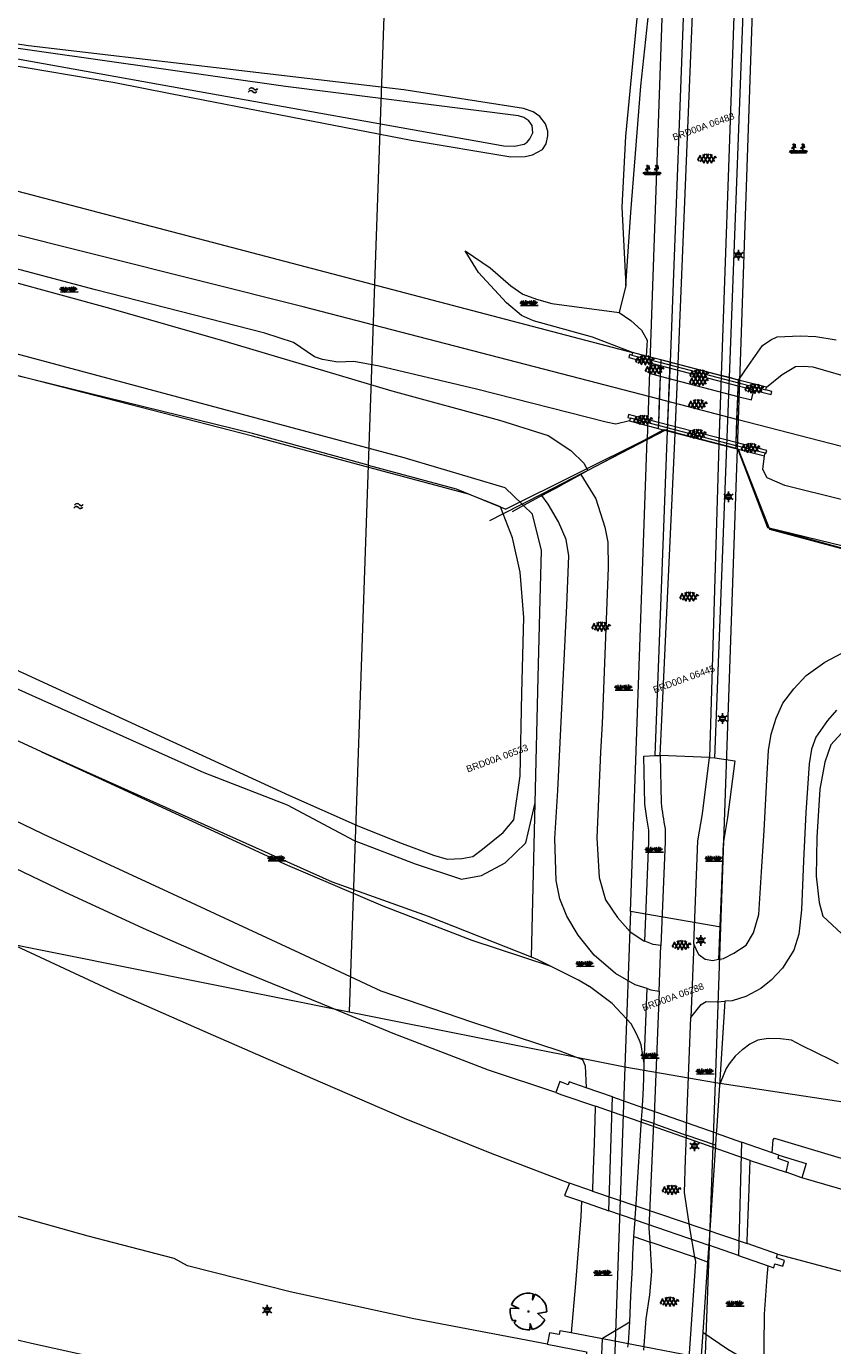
# Model space of a CAD drawing. Header units: metres. Extents: x 95652 to 96661, y 430734 to 431486.
# Tile 12 of 62: x 95821 to 95908, y 430986 to 431128. Entities that reach past the tile are written whole.
import ezdxf

# ---------------------------------------------------------------- set-up
doc = ezdxf.new("R2010")
doc.units = ezdxf.units.M
doc.layers.get('0').update_dxf_attribs({"linetype": 'CONTINUOUS'})
doc.layers.add('BAR_PUNTSYMBOLEN', color=7, linetype='CONTINUOUS', true_color=0x707070)
doc.layers.add('BAR_SYMBOLEN', color=7, linetype='CONTINUOUS', true_color=0x707070)
for name, color, linetype in [('BAR_TOPO', 7, 'CONTINUOUS'), ('BAR_WATER', 7, 'CONTINUOUS'), ('BAR_WEGEN', 7, 'CONTINUOUS'), ('BRK_Kadastrale percelen en nummers', 7, 'CONTINUOUS'), ('BRK_Kadatrale percelen', 7, 'CONTINUOUS')]:
    doc.layers.add(name, color=color, linetype=linetype)
doc.styles.add('NLCS-ISO', font='NLCS-ISO.ttf')

# ---------------------------------------------------------------- blocks, each defined once
blk = doc.blocks.new('asfalt_templ_1')
at = {"color": 8, "ltscale": 0.1, "true_color": 0x707070}
for p, q in [((-5.73, -0.58), (-4.19, 2.08)), ((-2, -2.83), (-4.67, 1.79)), ((-4.27, -2.06), (-1.41, 2.89)), ((0.39, -2.97), (-2.83, 2.61)), ((-2.36, -2.75), (0.91, 2.91)), ((2.51, -2.63), (-0.71, 2.95)), ((-0.19, -2.99), (2.96, 2.46)), ((4.34, -1.81), (1.68, 2.8)), ((2.29, -2.69), (4.71, 1.49)), ((5.47, 0.24), (4.78, 1.42)), ((-5.08, -1.49), (-5.82, -0.22))]:
    blk.add_line(p, q, dxfattribs=at)
blk = doc.blocks.new('lichtmast_templ_2')
at = {"color": 8, "ltscale": 0.1, "true_color": 0x707070}
for p, q in [((-1.1, 0.63), (-2.19, 1.27)), ((0, 1.27), (0, 2.53)), ((1.1, 0.63), (2.19, 1.27)), ((-1.1, -0.63), (-2.19, -1.27)), ((0, -1.27), (0, -2.53)), ((1.1, -0.63), (2.19, -1.27))]:
    blk.add_line(p, q, dxfattribs=at)
at = {"color": 8, "true_color": 0x707070, "flags": 128}
for points in [[(-1.16, 0.5), (1.16, 0.5)], [(-1.16, -0.5), (1.16, -0.5)]]:
    blk.add_lwpolyline(points, dxfattribs=at)
at = {"color": 8, "ltscale": 0.1, "true_color": 0x707070}
blk.add_circle((0, 0), 1.27, dxfattribs=at)
blk = doc.blocks.new('beplanting_templ_1')
at = {"color": 8, "true_color": 0x707070, "flags": 128}
for points in [[(-0.51, 0.16), (-0.64, 0.14)], [(-0.43, -0.28), (-0.43, 0.04), (-0.59, 0.27)], [(-0.54, 0.19), (-0.5, 0.3)], [(-0.43, 0.41), (-0.52, 0.54)], [(-0.45, 0.44), (-0.52, 0.44)], [(-0.48, 0.49), (-0.48, 0.52)], [(-0.43, 0.04), (-0.43, 0.58)], [(-0.43, 0.36), (-0.28, 0.51)], [(-0.43, 0.21), (-0.25, 0.32)], [(-0.36, 0.44), (-0.37, 0.49)], [(-0.34, 0.26), (-0.22, 0.21)], [(-0.33, 0.46), (-0.27, 0.46)], [(-0.31, 0.28), (-0.31, 0.39)], [(0.29, 0.16), (0.16, 0.15)], [(0.37, -0.27), (0.37, 0.05), (0.21, 0.28)], [(0.27, 0.2), (0.3, 0.3)], [(0.37, 0.42), (0.28, 0.55)], [(0.35, 0.45), (0.28, 0.45)], [(0.32, 0.5), (0.32, 0.53)], [(0.38, 0.05), (0.37, 0.58)], [(0.37, 0.37), (0.52, 0.52)], [(0.37, 0.21), (0.55, 0.32)], [(0.45, 0.44), (0.43, 0.5)], [(0.46, 0.27), (0.58, 0.22)], [(0.47, 0.47), (0.53, 0.46)], [(0.5, 0.29), (0.5, 0.4)], [(-0.63, -0.28), (-0.86, -0.13)], [(-0.63, -0.28), (-0.8, -0.05)], [(-0.63, -0.28), (-0.7, -0.03)], [(-0.69, -0.28), (0.69, -0.27)], [(-0.63, -0.28), (-0.58, -0.03)], [(-0.63, -0.28), (-0.49, -0.06)], [(-0.63, -0.28), (-0.41, -0.11)], [(-0.23, -0.28), (-0.45, -0.12)], [(-0.23, -0.28), (-0.4, -0.05)], [(-0.23, -0.28), (-0.29, -0.03)], [(-0.23, -0.28), (-0.18, -0.02)], [(-0.23, -0.28), (-0.08, -0.06)], [(-0.23, -0.28), (0, -0.11)], [(0.15, -0.27), (-0.08, -0.12)], [(0.15, -0.27), (-0.02, -0.05)], [(0.15, -0.27), (0.08, -0.03)], [(0.15, -0.27), (0.2, -0.02)], [(0.15, -0.27), (0.3, -0.05)], [(0.15, -0.27), (0.37, -0.11)], [(0.57, -0.27), (0.34, -0.12)], [(0.57, -0.27), (0.4, -0.05)], [(0.57, -0.27), (0.5, -0.02)], [(0.57, -0.27), (0.62, -0.02)], [(0.57, -0.27), (0.72, -0.05)], [(0.57, -0.27), (0.79, -0.11)]]:
    blk.add_lwpolyline(points, dxfattribs=at)
blk = doc.blocks.new('gras_templ_1')
at = {"color": 8, "true_color": 0x707070, "flags": 128}
for points in [[(-0.38, -0.17), (-0.75, 0.08)], [(-0.38, -0.17), (-0.66, 0.2)], [(-0.38, -0.17), (-0.49, 0.24)], [(-0.38, -0.17), (-0.29, 0.25)], [(-0.38, -0.17), (-0.13, 0.19)], [(-0.38, -0.17), (-0.01, 0.1)], [(0.25, -0.16), (-0.13, 0.09)], [(0.25, -0.16), (-0.03, 0.21)], [(0.25, -0.16), (0.14, 0.24)], [(0.25, -0.16), (0.33, 0.26)], [(0.25, -0.16), (0.49, 0.2)], [(0.25, -0.16), (0.62, 0.11)], [(-0.69, -0.17), (0.69, -0.16)]]:
    blk.add_lwpolyline(points, dxfattribs=at)
blk = doc.blocks.new('water_templ_1')
at = {"color": 8, "true_color": 0x707070, "flags": 128}
for points in [[(-1.85, 0.38), (-1.77, 0.52, -0.538831), (0.24, 0.55, 0.605168), (1.92, 0.75, -4.035705)], [(-1.85, 0.38), (-1.77, 0.52, -0.538831), (0.24, 0.55, 0.605168), (1.92, 0.75, -4.035705)], [(-2.22, -0.89), (-2.13, -0.75, -0.538831), (-0.13, -0.72, 0.605168), (1.55, -0.52, -4.035705)]]:
    blk.add_lwpolyline(points, format="xyb", dxfattribs=at)
blk = doc.blocks.new('boom_templ_2')
at = {"color": 8, "ltscale": 20, "true_color": 0x707070, "flags": 128}
for points in [[(0.63, 2.39), (0.56, 1.58), (0.85, 2.33)], [(-2.44, 0.44), (-1.29, 0.39), (-2.3, 0.92)], [(-1.92, -1.57), (-1.72, -1.19), (-2.16, -1.22)], [(0.49, -2.43), (0.21, -1.64), (0.18, -2.47)], [(2.48, -0.06), (1.26, -0.27), (2.21, -1.12)]]:
    blk.add_lwpolyline(points, dxfattribs=at)
blk.add_lwpolyline([(2.48, -0.06, 0.321944), (0.85, 2.33, 0.321944)], format="xyb", dxfattribs=at)
at = {"color": 8, "true_color": 0x707070}
blk.add_circle((0, 0), 0.0738, dxfattribs=at)
at = {"color": 8, "ltscale": 20, "true_color": 0x707070}
for start, end in [(75.1844, 158.299), (169.749, 209.4302), (219.2667, 274.1068), (281.3601, 333.2046)]:
    blk.add_arc((0, 0), 2.48, start, end, dxfattribs=at)
blk = doc.blocks.new('lichtmast_templ_3')
at = {"color": 8, "ltscale": 0.1, "true_color": 0x707070}
for p, q in [((-1.1, 0.63), (-2.19, 1.27)), ((0, 1.27), (0, 2.53)), ((1.1, 0.63), (2.19, 1.27)), ((-1.1, -0.63), (-2.19, -1.27)), ((0, -1.27), (0, -2.53)), ((1.1, -0.63), (2.19, -1.27))]:
    blk.add_line(p, q, dxfattribs=at)
at = {"color": 8, "true_color": 0x707070, "flags": 128}
for points in [[(-1.16, 0.5), (1.16, 0.5)], [(-1.16, -0.5), (1.16, -0.5)]]:
    blk.add_lwpolyline(points, dxfattribs=at)
at = {"color": 8, "ltscale": 0.1, "true_color": 0x707070}
blk.add_circle((0, 0), 1.27, dxfattribs=at)

msp = doc.modelspace()

# ---------------------------------------------------------------- linework, layer by layer
at = {"layer": 'BAR_TOPO', "color": 8, "linetype": 'Continuous', "lineweight": 0, "ltscale": 0.01, "true_color": 0x707070, "flags": 128}
for points in [[(95897.67, 431137.53), (95897.59, 431135.76), (95896.01, 431090.66)], [(95896.9, 431090.43), (95898.69, 431137.62)], [(95888.22, 431137.03), (95888.22, 431136.73), (95887.48, 431136.2), (95883.47, 431135.91), (95858.01, 431134.78), (95846.37, 431134.7), (95828.88, 431134.74), (95817.65, 431135.13), (95809.66, 431135.3), (95810.27, 431134.44), (95811.21, 431134.13), (95820.04, 431134.03), (95831.48, 431133.5), (95841.51, 431133.39), (95852.61, 431133.39), (95862.51, 431133.68), (95870.56, 431134), (95887.43, 431134.99), (95885.66, 431116.59), (95885.25, 431108.88), (95885.68, 431100.41)], [(95885.68, 431100.41), (95886.21, 431108.33), (95887.31, 431122.01), (95888.3, 431131.08), (95888.64, 431133.39), (95889.32, 431136.82)], [(95892.18, 431137.06), (95890.47, 431092.1)], [(95891.34, 431091.87), (95893.16, 431135.93), (95893.2, 431137.15)], [(95874.45, 431076.72), (95872.63, 431078.48), (95861.68, 431081.74), (95817.59, 431093.53), (95781.8, 431102.26), (95747.81, 431110.58), (95721.76, 431117), (95718.82, 431116.52), (95717.35, 431115.97)], [(95886.41, 431093.15), (95882.09, 431094.82), (95875.69, 431096.59), (95874.37, 431097.16), (95872.77, 431098.53), (95869.74, 431101.83), (95868.28, 431104.16), (95871.01, 431102.32), (95873.23, 431100.38), (95874.53, 431099.48), (95876.01, 431098.94), (95877.66, 431098.46), (95884.97, 431097.49)], [(95813.24, 431102.45), (95829.9, 431097.91), (95842.26, 431094.38), (95860.34, 431088.99), (95871.99, 431085.83), (95877.28, 431084.16), (95879.74, 431082.54), (95881.14, 431081.15), (95881.56, 431080.38)], [(95885.68, 431100.41), (95884.97, 431097.49)], [(95884.97, 431097.49), (95886.21, 431096.61), (95887.38, 431095.57), (95887.99, 431094.47), (95887.9, 431092.77)], [(95897.89, 431090.17), (95898.97, 431091.73), (95900.47, 431093.89), (95901.38, 431094.52), (95902.07, 431094.86), (95904.57, 431094.97), (95906.27, 431094.89), (95908.46, 431094.53)], [(95886.41, 431093.15), (95886.33, 431092.86)], [(95887.9, 431092.77), (95886.41, 431093.15)], [(95886.33, 431092.86), (95889.46, 431092.05)], [(95889.48, 431092.36), (95887.9, 431092.77)], [(95889.45, 431091.71), (95888.48, 431091.97)], [(95889.45, 431091.71), (95889.41, 431090.59)], [(95889.46, 431092.05), (95889.45, 431091.71)], [(95897.86, 431089.52), (95889.45, 431091.71)], [(95889.48, 431092.36), (95889.46, 431092.05)], [(95889.46, 431092.05), (95897.88, 431089.86)], [(95897.89, 431090.17), (95889.48, 431092.36)], [(95890.47, 431092.1), (95889.48, 431092.36)], [(95890.47, 431092.1), (95890.18, 431084.67)], [(95890.47, 431092.1), (95891.34, 431091.87)], [(95891.04, 431084.45), (95891.34, 431091.87)], [(95888.2, 431090.9), (95889.41, 431090.59)], [(95889.41, 431090.59), (95889.25, 431086.45)], [(95889.41, 431090.59), (95889.31, 431088.09)], [(95889.41, 431090.59), (95897.82, 431088.4)], [(95896.01, 431090.66), (95895.75, 431083.22)], [(95896.01, 431090.66), (95896.9, 431090.43)], [(95896.61, 431082.99), (95896.9, 431090.43)], [(95897.89, 431090.17), (95896.9, 431090.43)], [(95897.66, 431084.34), (95897.89, 431090.17)], [(95897.88, 431089.86), (95897.89, 431090.17)], [(95900.93, 431089.38), (95897.89, 431090.17)], [(95897.82, 431088.4), (95897.86, 431089.52)], [(95897.86, 431089.52), (95897.88, 431089.86)], [(95899.56, 431089.08), (95897.86, 431089.52)], [(95897.88, 431089.86), (95900.86, 431089.09)], [(95900.86, 431089.09), (95900.93, 431089.38)], [(95889.31, 431088.09), (95889.22, 431085.58)], [(95897.72, 431085.91), (95897.82, 431088.4)], [(95897.82, 431088.4), (95899.28, 431088.02)], [(95886.18, 431086.03), (95886.1, 431085.74)], [(95889.2, 431085.24), (95886.18, 431086.03)], [(95889.25, 431086.45), (95889.22, 431085.58)], [(95897.63, 431083.39), (95897.72, 431085.91)], [(95889.76, 431084.78), (95883.22, 431081.24)], [(95889.99, 431084.72), (95883.22, 431081.24)], [(95886.1, 431085.74), (95889.19, 431084.93)], [(95890.18, 431084.67), (95888.84, 431049.48)], [(95889.2, 431085.24), (95889.19, 431084.93)], [(95889.19, 431084.93), (95897.6, 431082.74)], [(95889.19, 431084.93), (95889.76, 431084.78)], [(95889.22, 431085.58), (95889.2, 431085.24)], [(95889.22, 431085.58), (95889.21, 431085.28)], [(95889.21, 431085.28), (95889.2, 431085.24)], [(95897.62, 431083.05), (95889.2, 431085.24)], [(95889.41, 431049.48), (95891, 431083.53), (95891.04, 431084.45)], [(95889.76, 431084.78), (95897.6, 431082.74)], [(95889.76, 431084.78), (95889.99, 431084.72)], [(95890.09, 431084.78), (95889.99, 431084.72)], [(95889.99, 431084.72), (95890.18, 431084.67)], [(95891.04, 431084.45), (95890.18, 431084.67)], [(95897.63, 431083.39), (95897.66, 431084.34)], [(95895.75, 431083.22), (95894.76, 431049.27)], [(95895.33, 431049.25), (95896.61, 431082.99)], [(95896.61, 431082.99), (95895.75, 431083.22)], [(95896.61, 431082.99), (95897.6, 431082.74)], [(95897.6, 431082.74), (95897.62, 431083.05)], [(95897.62, 431083.05), (95897.63, 431083.39)], [(95900.76, 431082.23), (95897.62, 431083.05)], [(95897.6, 431082.74), (95897.85, 431082.67)], [(95897.85, 431082.67), (95901.23, 431074.02), (95910.4, 431071.55), (95920.07, 431068.97), (95937.13, 431064.26), (95951.7, 431060.28), (95980.88, 431052.3), (96012.65, 431043.53), (96024.74, 431040.26), (96046.71, 431034.17), (96058.85, 431031.06), (96068.63, 431028.71), (96085.88, 431024.6), (96095.76, 431022.14), (96111.58, 431018.45), (96146.8, 431007.36)], [(95897.85, 431082.67), (95900.69, 431081.94)], [(95900.69, 431081.94), (95900.76, 431082.23)], [(95881.56, 431080.38), (95880.92, 431080.05), (95876.72, 431077.89), (95874.45, 431076.72)], [(95881.58, 431080.35), (95880.82, 431079.93)], [(95883.22, 431081.24), (95881.56, 431080.38)], [(95881.56, 431080.38), (95881.58, 431080.35)], [(95883.22, 431081.24), (95881.58, 431080.35)], [(95878.57, 431078.72), (95876.33, 431077.51)], [(95880.82, 431079.93), (95878.57, 431078.72)], [(95876.33, 431077.51), (95874.61, 431076.57)], [(95876.59, 431077.65), (95876.33, 431077.51)], [(95874.45, 431076.72), (95872.41, 431075.67)], [(95874.61, 431076.57), (95873.36, 431075.89)], [(95874.61, 431076.57), (95874.45, 431076.72)], [(95872.41, 431075.67), (95870.94, 431074.91)], [(95822.41, 431049.9), (95819.97, 431051), (95818.09, 431051.88)], [(95822.41, 431049.9), (95828.54, 431047.09), (95838.73, 431042.4), (95848.79, 431037.74), (95859.38, 431033.21), (95869.01, 431029.51), (95877.46, 431026.72)], [(95875.47, 431027.65), (95864.33, 431032.05), (95853.91, 431035.79), (95822.41, 431049.9)], [(95888.84, 431049.48), (95889.39, 431049.48)], [(95889.39, 431049.48), (95889.41, 431049.48)], [(95894.76, 431049.27), (95895.33, 431049.25)], [(95875.47, 431027.65), (95875.86, 431044.38)], [(95877.46, 431026.72), (95876.17, 431027.37), (95875.47, 431027.65)], [(95887.67, 431016.14), (95887.57, 431016.8), (95887.54, 431017.02), (95887.36, 431018.15), (95887.16, 431018.62), (95886.82, 431019.43), (95886.27, 431020.42), (95884.22, 431022.63), (95881.75, 431024.47), (95881.71, 431024.49), (95880.55, 431025.16), (95877.46, 431026.72)], [(95908.73, 431016.11), (95907.97, 431016.48), (95904.71, 431018.09), (95903.61, 431018.65), (95902.42, 431018.8), (95901.09, 431018.86), (95899.98, 431018.66), (95899.1, 431018.22), (95898.36, 431017.67), (95898.33, 431017.65), (95897.52, 431016.94), (95896.87, 431016.1), (95896.56, 431015.59), (95895.98, 431014.2), (95895.82, 431013.78)], [(95881.39, 431013.5), (95879.54, 431014.15), (95879.43, 431013.83), (95878.55, 431014.2), (95878.12, 431012.99)], [(95878.12, 431012.99), (95878.74, 431012.76), (95882.39, 431011.5), (95882.38, 431011.32), (95882.26, 431007.46)], [(95884.23, 431012.51), (95881.39, 431013.5)], [(95883.85, 431000.19), (95884.23, 431012.51)], [(95884.23, 431012.51), (95887.48, 431011.37)], [(95886.69, 430999.21), (95886.7, 430999.37), (95886.84, 431001.47), (95887.4, 431010.08)], [(95887.4, 431010.08), (95887.48, 431011.37)], [(95888.71, 431009.63), (95887.4, 431010.08)], [(95895.47, 431008.58), (95887.48, 431011.37)], [(95882.26, 431007.46), (95882.13, 431003.77), (95882.09, 431002.48), (95882.09, 431002.3)], [(95895.38, 431007.3), (95892.21, 431008.36)], [(95895.38, 431007.3), (95894.66, 430996.45)], [(95895.47, 431008.58), (95895.38, 431007.3)], [(95895.47, 431008.58), (95898.22, 431007.61)], [(95898.22, 431007.61), (95897.89, 430995.34)], [(95901.55, 431006.45), (95898.22, 431007.61)], [(95902.27, 431006.2), (95901.55, 431006.45)], [(95903.06, 431004.35), (95903.3, 431005.44), (95902.2, 431005.84), (95902.27, 431006.2)], [(95899.01, 431001.59), (95899.16, 431005.62), (95903.06, 431004.35)], [(95879.57, 431003.17), (95879.06, 431001.85), (95880.9, 431001.22)], [(95882.09, 431002.3), (95879.57, 431003.17)], [(95898.88, 430997.89), (95899.01, 431001.59)], [(95880.9, 431001.22), (95883.85, 431000.19)], [(95886.69, 430999.21), (95883.85, 431000.19)], [(95886.57, 430997.39), (95886.69, 430999.21)], [(95886.69, 430999.21), (95894.66, 430996.45)], [(95886.11, 430988.15), (95886.24, 430990.95), (95886.4, 430994.07), (95886.4, 430994.09), (95886.43, 430995.48), (95886.57, 430997.39)], [(95886.57, 430997.39), (95888.31, 430996.79)], [(95898.84, 430996.87), (95898.88, 430997.89)], [(95894.66, 430996.45), (95894.64, 430996.13), (95894.54, 430994.61)], [(95897.89, 430995.34), (95894.66, 430996.45)], [(95898.84, 430996.64), (95898.84, 430996.87)], [(95902.12, 430995.5), (95898.84, 430996.64)], [(95894.54, 430994.61), (95893.13, 430995.16)], [(95894.54, 430994.61), (95894.03, 430987.02)], [(95897.89, 430995.34), (95901.1, 430994.23)], [(95901.71, 430994.01), (95901.84, 430994.42), (95902.7, 430994.18), (95902.87, 430994.8), (95902.01, 430995.08), (95902.12, 430995.5)], [(95901.1, 430994.23), (95901.71, 430994.01)], [(95878.53, 430987.19), (95878.47, 430986.79), (95877.42, 430986.96), (95877.23, 430986.04), (95877.17, 430985.74)], [(95879.77, 430986.95), (95878.53, 430987.19)], [(95883.16, 430986.3), (95883.16, 430986.4), (95886.11, 430988.15)], [(95885.92, 430985.41), (95885.99, 430985.84), (95886.11, 430988.15)], [(95877.17, 430985.74), (95881.43, 430984.91), (95881.29, 430977.13)], [(95883.16, 430986.3), (95879.77, 430986.95)], [(95880.18, 430907.24), (95880.21, 430908.11), (95880.91, 430929.77), (95881.6, 430949.61), (95882.76, 430976.95), (95883.16, 430986.3)], [(95897.35, 430983.56), (95883.16, 430986.3)], [(95894.03, 430987.02), (95893.82, 430983.98)], [(95894.03, 430987.02), (95896.74, 430985.21), (95900.62, 430982.92)]]:
    msp.add_lwpolyline(points, dxfattribs=at)
for points in [[(95890.18, 431084.75), (95891.04, 431084.51), (95891.34, 431091.84), (95890.46, 431092.06)], [(95895.75, 431083.23), (95896.61, 431082.99), (95896.9, 431090.43), (95896.01, 431090.65), (95895.75, 431083.36)]]:
    msp.add_lwpolyline(points, close=True, dxfattribs=at)
at = {"layer": 'BAR_WATER', "color": 8, "linetype": 'Continuous', "lineweight": 0, "ltscale": 0.01, "true_color": 0x707070, "flags": 128}
for points in [[(95836.38, 431121.2), (95862.45, 431116.14), (95873.22, 431114.33), (95874.79, 431114.37), (95875.57, 431114.55), (95876.67, 431115.15), (95877.05, 431115.74), (95877.25, 431116.61), (95877.25, 431117.12), (95876.99, 431117.9), (95876.36, 431118.7), (95875.64, 431119.2), (95874.59, 431119.57), (95861.65, 431121.6), (95820.99, 431126.36), (95807.25, 431128.42), (95806.57, 431128.27), (95806.08, 431127.97), (95805.92, 431127.67), (95805.86, 431127.28), (95805.95, 431126.91), (95806.41, 431126.44), (95830.34, 431122.38)], [(95836.49, 431121.95), (95872.46, 431115.52), (95873.64, 431115.51), (95874.67, 431115.73), (95875, 431115.92), (95875.29, 431116.28), (95875.61, 431116.95), (95875.54, 431117.74), (95875.18, 431118.24), (95874.64, 431118.61), (95874.08, 431118.78), (95848.83, 431121.97), (95808.91, 431127.62), (95808.68, 431127.53), (95808.48, 431127.26), (95808.48, 431127.09), (95808.72, 431126.93)]]:
    msp.add_lwpolyline(points, close=True, dxfattribs=at)
for points in [[(95717.35, 431115.97), (95717.13, 431115.89), (95715.76, 431114.1), (95715.5, 431111.37), (95715.45, 431108.42), (95715.66, 431106.53), (95716.92, 431105.16), (95718.97, 431104.13), (95738.18, 431094.66), (95761.86, 431083.19), (95790.59, 431070.03), (95803.11, 431064.19), (95840, 431047.67), (95849, 431044.14), (95856.26, 431040.3), (95862.89, 431037.78), (95867.89, 431036.09), (95870.05, 431036.51), (95872.63, 431037.88), (95874.84, 431040.04), (95875.86, 431044.38)], [(95872.41, 431075.67), (95872.1, 431076.45), (95868.63, 431077.82), (95858.95, 431080.4), (95845.26, 431084.08), (95819.74, 431090.66), (95815.32, 431091.98), (95812.27, 431092.08), (95804.32, 431093.13), (95797.8, 431094.82), (95784.75, 431099.4), (95777.28, 431101.18), (95764.02, 431104.24), (95742.76, 431109.29), (95725.87, 431113.5), (95721.6, 431114.66), (95718.87, 431114.76), (95718.03, 431114.6), (95717.55, 431113.08), (95717.18, 431110.76), (95717.24, 431108.82), (95718.03, 431106.82), (95719.24, 431106.03), (95720.79, 431105.13)], [(95720.79, 431105.13), (95729.92, 431100.87), (95741.31, 431095.34), (95780.49, 431076.74), (95796.17, 431069.64), (95816.74, 431060.11), (95849.26, 431045.17), (95856.58, 431041.91), (95861.18, 431040.07), (95864.84, 431038.72), (95866.34, 431038.28), (95867.92, 431038.33), (95869.13, 431038.57), (95870.15, 431039.35), (95872.39, 431041.14), (95873.57, 431042.54), (95874.26, 431047.3), (95874.42, 431056.25), (95874.63, 431064.46), (95874.26, 431069.35), (95873.42, 431073.09), (95872.41, 431075.67)], [(95875.86, 431044.38), (95876.21, 431057.93), (95876.41, 431066.4), (95876.57, 431071.69), (95875.57, 431075.64), (95874.61, 431076.57)], [(95909.82, 431052.77), (95907.9, 431050.66), (95907.24, 431048.77), (95906.68, 431045.85), (95906.37, 431040.61), (95906.29, 431036.43), (95906.61, 431033.56), (95907.03, 431032.09), (95909.03, 431030.22)]]:
    msp.add_lwpolyline(points, dxfattribs=at)
at = {"layer": 'BAR_WEGEN', "color": 8, "linetype": 'Continuous', "lineweight": 0, "ltscale": 0.01, "true_color": 0x707070, "flags": 128}
for points in [[(95652.13, 431150.44), (95663.31, 431147.97), (95709.19, 431137.6), (95723.43, 431134), (95769.15, 431123.1), (95819.15, 431110.82), (95886.41, 431093.15)], [(95889.31, 431088.09), (95850.73, 431098.09), (95806.08, 431109.3), (95768.51, 431118.59), (95729.77, 431127.93), (95683.32, 431138.92), (95652.13, 431146.1)], [(95652.13, 431108.61), (95655.16, 431107.56), (95665.33, 431103.9), (95675.82, 431099.68), (95684.8, 431095.93), (95694.1, 431091.91), (95704.01, 431087.24), (95714.24, 431082.3), (95724.09, 431077.45), (95734.24, 431072.26), (95744.88, 431066.75), (95754.01, 431061.97), (95765.84, 431055.82), (95777.45, 431049.78), (95788.53, 431044.2), (95799.38, 431038.74), (95808.29, 431034.16), (95820.18, 431028.63), (95830.18, 431023.97), (95840.98, 431019.21), (95851.74, 431014.52), (95861.69, 431010.2), (95871, 431006.45), (95879.57, 431003.17)], [(95886.1, 431085.74), (95884.6, 431085.4), (95883.57, 431085.6), (95869.52, 431089.17), (95858.98, 431091.68), (95856.22, 431092.18), (95854.49, 431092.11), (95852.84, 431092.39), (95851.96, 431092.67), (95849.69, 431094.24), (95846.6, 431095.26), (95828.26, 431099.94), (95810.43, 431104.66)], [(95886.33, 431092.86), (95886.09, 431092.93), (95886.01, 431092.61), (95888.48, 431091.97)], [(95888.48, 431091.97), (95888.2, 431090.9)], [(95891.34, 431091.87), (95896.01, 431090.66)], [(95900.93, 431089.38), (95902.63, 431090.76), (95904.07, 431091.63), (95904.92, 431091.68), (95905.95, 431091.58), (95910.65, 431090.24)], [(95889.41, 431090.59), (95889.25, 431086.45)], [(95899.28, 431088.02), (95899.56, 431089.08)], [(95899.56, 431089.08), (95901.41, 431088.6), (95901.49, 431088.92), (95900.86, 431089.09)], [(95897.72, 431085.91), (95889.31, 431088.09)], [(95897.66, 431084.34), (95897.82, 431088.4)], [(95889.22, 431085.58), (95885.97, 431086.43), (95885.89, 431086.11), (95886.18, 431086.03)], [(95889.25, 431086.45), (95889.22, 431085.58)], [(96364.72, 431008.85), (96354.17, 431006.18), (96346.2, 431004.4), (96331.99, 431001.67), (96322.6, 431000.24), (96312.87, 430998.89), (96297.91, 430997.63), (96280.88, 430996.76), (96273.53, 430996.66), (96259.94, 430996.9), (96251.99, 430997.23), (96247.03, 430997.55), (96233.07, 430998.82), (96224.85, 430999.87), (96213.1, 431001.65), (96194.26, 431005.29), (96174.37, 431009.79), (96146.84, 431017.11), (96077.51, 431037.05), (96050.27, 431044.78), (96014.56, 431054.73), (95967.47, 431067.59), (95927.24, 431078.26), (95897.72, 431085.91)], [(95897.63, 431083.39), (95889.22, 431085.58)], [(95895.75, 431083.22), (95891.04, 431084.45)], [(95897.63, 431083.39), (95897.66, 431084.34)], [(95738.54, 431083.98), (95748.43, 431078.78), (95759.76, 431072.71), (95772.06, 431066.2), (95783.55, 431060.22), (95794.04, 431055.02), (95806.46, 431048.76), (95822.54, 431041.01), (95836.6, 431034.51), (95850.35, 431028.14), (95859.17, 431024.02), (95868.96, 431020.64), (95878.53, 431017.5), (95881.01, 431016.56), (95881.28, 431015.87), (95881.39, 431013.5)], [(95900.76, 431082.23), (95900.86, 431082.2), (95900.94, 431082.52), (95897.63, 431083.39)], [(96131.16, 431015.35), (96110.54, 431021.97), (96097.27, 431025.49), (96047.71, 431039.16), (96013.41, 431049.01), (95987.26, 431056.93), (95962.2, 431063.75), (95927.59, 431072.6), (95902.89, 431078.75), (95900.98, 431079.59), (95900.51, 431080.47), (95900.69, 431081.94)], [(95878.12, 431012.99), (95870.83, 431015.4), (95860.5, 431019.39), (95852.65, 431022.62), (95843.34, 431026.41), (95833.47, 431030.77), (95824.92, 431034.71), (95816.86, 431038.55), (95807.44, 431043.15), (95796.11, 431048.86), (95786.74, 431053.64), (95775.17, 431059.62), (95765.18, 431064.84), (95754.97, 431070.12), (95747.2, 431074.21), (95738.69, 431078.61)], [(95876.59, 431077.65), (95878.57, 431078.72)], [(95880.82, 431079.93), (95882.43, 431077.29), (95883.4, 431074.24), (95883.72, 431072.61), (95883.77, 431069.82), (95883.11, 431052.96), (95882.95, 431049.85), (95882.53, 431040.59), (95882.8, 431036.28), (95883.48, 431033.88), (95884.77, 431031.96), (95886.16, 431030.41), (95887.64, 431029.44), (95887.74, 431029.39)], [(95887.99, 431024.25), (95886.69, 431024.65), (95884.56, 431025.88), (95882.24, 431027.86), (95880.51, 431030.04), (95879.3, 431032.09), (95878.53, 431033.99), (95878.14, 431035.96), (95878.01, 431040.49), (95878.32, 431045.72), (95879.3, 431065.74), (95879.51, 431071.11), (95879.24, 431072.9), (95878.38, 431074.79), (95877.29, 431076.72), (95876.59, 431077.65)], [(95895.73, 431027.39), (95896.25, 431027.5), (95897.38, 431028.08), (95898.7, 431028.94), (95899.52, 431030.28), (95900.1, 431032.28), (95900.38, 431036.89), (95900.65, 431041.36), (95900.96, 431046.86), (95901.15, 431050.04), (95901.44, 431051.81), (95901.96, 431053.54), (95902.7, 431055.15), (95903.88, 431056.73), (95905.23, 431058.15), (95907.25, 431059.59), (95909.09, 431060.59)], [(95908.49, 431054.41), (95907.54, 431053.28), (95906.28, 431051.47), (95905.78, 431050.17), (95905.54, 431048.6), (95905.17, 431043.34), (95904.94, 431038.1), (95904.7, 431032.78), (95904.41, 431030.13), (95903.88, 431028.42), (95902.66, 431026.48), (95901.41, 431025.15), (95900.29, 431024.27), (95898.67, 431023.38), (95897.21, 431022.93), (95896.42, 431022.88)], [(95887.74, 431029.39), (95888.18, 431040.17), (95888.18, 431041.42), (95887.96, 431042.71), (95887.76, 431044.24), (95887.64, 431049.44), (95888.84, 431049.48)], [(95894.76, 431049.27), (95889.41, 431049.48)], [(95893.04, 431029.1), (95893.49, 431040.25), (95893.98, 431043.19), (95894.76, 431049.27)], [(95895.33, 431049.25), (95897.49, 431048.91), (95896.7, 431042.79), (95896.23, 431039.97), (95895.73, 431027.39)], [(95652.13, 431032.61), (95656.76, 431031.12), (95666.49, 431028.03), (95674.87, 431025.39), (95686.91, 431021.72), (95700.17, 431017.72), (95711.77, 431014.37), (95723.56, 431011), (95735.89, 431007.48), (95747.87, 431004.13), (95758.62, 431001.32), (95768.9, 430998.59), (95779.6, 430995.91), (95790.2, 430993.22), (95801.79, 430990.43), (95811.48, 430988.15), (95821.33, 430985.85), (95831.46, 430983.62), (95841.86, 430981.29), (95853.04, 430979.01), (95862.64, 430977.01), (95872.39, 430975.05), (95877.83, 430973.98)], [(95889.48, 431028.92), (95888.64, 431029.04), (95887.74, 431029.39)], [(95889.29, 431023.98), (95889.48, 431028.92)], [(95893.04, 431029.1), (95892.72, 431021.12)], [(95895.73, 431027.39), (95895.12, 431027.27), (95894.27, 431027.39), (95893.6, 431027.89), (95893.29, 431028.51), (95893.04, 431029.1)], [(95887.67, 431016.14), (95887.99, 431024.25)], [(95887.99, 431024.25), (95888.4, 431024.12), (95889.29, 431023.98)], [(95889.29, 431023.98), (95888.71, 431009.63)], [(95892.72, 431021.12), (95893.85, 431022.52), (95894.37, 431022.84), (95895.57, 431022.83), (95896.42, 431022.88)], [(95896.42, 431022.88), (95895.82, 431013.78)], [(95892.21, 431008.36), (95892.72, 431021.12)], [(95887.48, 431011.37), (95887.49, 431011.57), (95887.56, 431012.72), (95887.62, 431014.5), (95887.67, 431016.14)], [(95895.82, 431013.78), (95895.49, 431008.85), (95895.47, 431008.58)], [(95899.16, 431005.62), (95882.39, 431011.5)], [(95888.31, 430996.79), (95888.22, 430998.34), (95888.55, 431005.59), (95888.71, 431009.63)], [(95888.71, 431009.63), (95892.21, 431008.36)], [(95892.21, 431008.36), (95892.1, 431005.76), (95892.01, 431002.18), (95892.57, 430998.35), (95893.13, 430995.16)], [(95901.55, 431006.45), (95901.64, 431007.86), (95901.8, 431008.06), (95908.99, 431005.9), (95917.12, 431003.85), (95924.85, 431001.55), (95931.45, 430999.54), (95940.75, 430996.92), (95949.81, 430994.74), (95958.41, 430992.74), (95965.22, 430991.23), (95973.12, 430989.09), (95981.31, 430987.41), (96000, 430984.17)], [(95902.27, 431006.2), (95905.23, 431005.29), (95904.75, 431003.76)], [(95904.75, 431003.76), (95903.06, 431004.35)], [(95999.99, 430979.74), (95992.76, 430981.01), (95977.93, 430983.94), (95964.17, 430986.94), (95951.71, 430989.97), (95936.49, 430994.1), (95924.84, 430997.74), (95913.83, 431001.12), (95904.75, 431003.76)], [(95877.17, 430985.74), (95862.72, 430988.49), (95849.34, 430991.41), (95838.22, 430994.23), (95836.77, 430995), (95827.45, 430997.45), (95818.84, 430999.85), (95813.2, 431001.39), (95809.84, 431002.32)], [(95882.09, 431002.3), (95898.84, 430996.64)], [(95880.9, 431001.22), (95880.83, 430999.58), (95880.23, 430992.3), (95879.77, 430986.95)], [(95887.65, 430985.1), (95887.88, 430988.48), (95888.28, 430991.07), (95888.49, 430993.6), (95888.31, 430996.79)], [(95893.13, 430995.16), (95888.31, 430996.79)], [(95893.13, 430995.16), (95893.23, 430994.68), (95892.51, 430984.22)], [(95902.12, 430995.5), (95910.92, 430993.13), (95917.87, 430991.04), (95926.79, 430988.56), (95933.04, 430986.82), (95942.28, 430984.32), (95955.17, 430981.11), (95965.91, 430978.62), (95977.26, 430976.19), (95989.41, 430973.71), (96000, 430971.83)], [(95900.62, 430982.92), (95900.65, 430985.56), (95900.7, 430988.98), (95901, 430993.03), (95901.1, 430994.23)]]:
    msp.add_lwpolyline(points, dxfattribs=at)
msp.add_lwpolyline([(95889.39, 431049.48), (95889.51, 431044.38, 0.017488), (95889.93, 431041.57), (95889.93, 431040.14), (95889.48, 431028.92)], format="xyb", dxfattribs=at)
at = {"layer": 'BRK_Kadastrale percelen en nummers', "color": 75, "lineweight": 5, "ltscale": 3.900864, "true_color": 0x739642, "flags": 128}
for points in [[(95860.64, 431163.3), (95860.64, 431163.18), (95860.59, 431161.65), (95857.78, 431080.96), (95867.3, 431078.38), (95872.7, 431076.17)], [(95897.77, 431082.73), (95900.17, 431152.14), (95890.35, 431151.14), (95887.98, 431083.78)], [(95705.96, 431121.92), (95704.53, 431055.1), (95792.62, 431034.4), (95855.72, 431021.75)], [(95857.78, 431080.96), (95845.24, 431084.37), (95815.66, 431091.64), (95789.91, 431098.27), (95763.01, 431105.15)], [(95895.99, 431030.92), (95897.77, 431082.73), (95889.82, 431084.78), (95887.98, 431083.78)], [(95886.18, 431032.61), (95887.98, 431083.78), (95872.7, 431076.17)], [(95895.41, 431014.07), (95948.06, 431006.1), (95949.97, 431060.73), (95901.05, 431074.15), (95897.8, 431082.72), (95897.77, 431082.73)], [(95857.78, 431080.96), (95855.72, 431021.75), (95885.59, 431015.77)], [(95950.02, 431062.23), (95901.05, 431074.15)], [(95885.59, 431015.77), (95881.25, 430892.4)], [(95880.23, 430863.33), (95889.79, 430861.42), (95890.89, 430891.34), (95895.41, 431014.07)]]:
    msp.add_lwpolyline(points, dxfattribs=at)
msp.add_lwpolyline([(95885.59, 431015.77), (95895.41, 431014.07), (95895.99, 431030.92), (95886.18, 431032.61)], close=True, dxfattribs=at)
at = {"layer": 'BRK_Kadatrale percelen', "color": 75, "linetype": 'Continuous', "lineweight": 5, "ltscale": 0.01, "true_color": 0x739642, "flags": 128}
for points in [[(95860.64, 431163.3), (95860.64, 431163.18), (95860.59, 431161.65), (95857.78, 431080.96), (95867.3, 431078.38), (95872.7, 431076.17)], [(95897.77, 431082.73), (95900.17, 431152.14), (95890.35, 431151.14), (95887.98, 431083.78)], [(95705.96, 431121.92), (95704.53, 431055.1), (95792.62, 431034.4), (95855.72, 431021.75)], [(95857.78, 431080.96), (95845.24, 431084.37), (95815.66, 431091.64), (95789.91, 431098.27), (95763.01, 431105.15)], [(95895.99, 431030.92), (95897.77, 431082.73), (95889.82, 431084.78), (95887.98, 431083.78)], [(95886.18, 431032.61), (95887.98, 431083.78), (95872.7, 431076.17)], [(95895.41, 431014.07), (95948.06, 431006.1), (95949.97, 431060.73), (95901.05, 431074.15), (95897.8, 431082.72), (95897.77, 431082.73)], [(95857.78, 431080.96), (95855.72, 431021.75), (95885.59, 431015.77)], [(95950.02, 431062.23), (95901.05, 431074.15)], [(95885.59, 431015.77), (95881.25, 430892.4)], [(95880.23, 430863.33), (95889.79, 430861.42), (95890.89, 430891.34), (95895.41, 431014.07)]]:
    msp.add_lwpolyline(points, dxfattribs=at)
msp.add_lwpolyline([(95885.59, 431015.77), (95895.41, 431014.07), (95895.99, 431030.92), (95886.18, 431032.61)], close=True, dxfattribs=at)

# ---------------------------------------------------------------- block references
at = {"layer": 'BAR_PUNTSYMBOLEN'}
for name, p, xscale, yscale in [('lichtmast_templ_3', (95897.88, 431103.7), 0.2280888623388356, 0.2280888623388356), ('lichtmast_templ_3', (95896.8, 431077.52), 0.2280888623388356, 0.2280888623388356), ('lichtmast_templ_3', (95896.15, 431053.49), 0.2280888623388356, 0.2280888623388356), ('lichtmast_templ_3', (95893.81, 431029.47), 0.2280888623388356, 0.2280888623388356), ('lichtmast_templ_3', (95893.12, 431007.2), 0.2280888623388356, 0.2280888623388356), ('boom_templ_2', (95875.14, 430989.27), 0.8011755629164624, 0.8011755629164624), ('lichtmast_templ_3', (95846.84, 430989.43), 0.2280888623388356, 0.2280888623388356)]:
    msp.add_blockref(name, p, dxfattribs=dict(at, xscale=xscale, yscale=yscale))
at = {"layer": 'BAR_SYMBOLEN'}
for name, p, xscale, yscale in [('water_templ_1', (95845.34, 431121.56), 0.2416238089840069, 0.2416238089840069), ('beplanting_templ_1', (95904.41, 431115.09), 1.209250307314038, 1.209250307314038), ('asfalt_templ_1', (95894.51, 431114.15), 0.1772703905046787, 0.1772703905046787), ('beplanting_templ_1', (95888.57, 431112.76), 1.209250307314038, 1.209250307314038), ('lichtmast_templ_2', (95897.88, 431103.7), 0.2280865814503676, 0.2280865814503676), ('gras_templ_1', (95825.41, 431099.93), 1.388696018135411, 1.388696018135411), ('gras_templ_1', (95875.25, 431098.46), 1.388696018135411, 1.388696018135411), ('asfalt_templ_1', (95887.77, 431092.32), 0.1772703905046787, 0.1772703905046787), ('asfalt_templ_1', (95888.82, 431091.31), 0.1772703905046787, 0.1772703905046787), ('asfalt_templ_1', (95893.63, 431090.05), 0.1772703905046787, 0.1772703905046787), ('asfalt_templ_1', (95893.66, 431090.79), 0.1772703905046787, 0.1772703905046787), ('asfalt_templ_1', (95899.64, 431089.23), 0.1772703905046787, 0.1772703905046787), ('asfalt_templ_1', (95893.52, 431087.55), 0.1772703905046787, 0.1772703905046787), ('asfalt_templ_1', (95887.59, 431085.84), 0.1772703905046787, 0.1772703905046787), ('asfalt_templ_1', (95893.42, 431084.32), 0.1772703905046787, 0.1772703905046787), ('asfalt_templ_1', (95899.24, 431082.8), 0.1772703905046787, 0.1772703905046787), ('lichtmast_templ_2', (95896.8, 431077.52), 0.2280865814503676, 0.2280865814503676), ('water_templ_1', (95826.46, 431076.52), 0.2416238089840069, 0.2416238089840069), ('asfalt_templ_1', (95892.58, 431066.7), 0.1772703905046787, 0.1772703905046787), ('asfalt_templ_1', (95883.04, 431063.45), 0.1772703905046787, 0.1772703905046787), ('gras_templ_1', (95885.5, 431056.81), 1.388696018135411, 1.388696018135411), ('lichtmast_templ_2', (95896.15, 431053.49), 0.2280865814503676, 0.2280865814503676), ('gras_templ_1', (95847.91, 431038.31), 1.388696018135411, 1.388696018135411), ('gras_templ_1', (95888.79, 431039.25), 1.388696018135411, 1.388696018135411), ('gras_templ_1', (95895.27, 431038.28), 1.388696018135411, 1.388696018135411), ('lichtmast_templ_2', (95893.81, 431029.47), 0.2280865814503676, 0.2280865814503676), ('asfalt_templ_1', (95891.74, 431028.96), 0.1772703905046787, 0.1772703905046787), ('gras_templ_1', (95881.3, 431026.89), 1.388696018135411, 1.388696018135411), ('gras_templ_1', (95888.34, 431016.95), 1.388696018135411, 1.388696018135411), ('gras_templ_1', (95894.31, 431015.23), 1.388696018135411, 1.388696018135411), ('lichtmast_templ_2', (95893.12, 431007.2), 0.2280865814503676, 0.2280865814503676), ('asfalt_templ_1', (95890.67, 431002.45), 0.1772703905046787, 0.1772703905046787), ('gras_templ_1', (95883.23, 430993.42), 1.388696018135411, 1.388696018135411), ('asfalt_templ_1', (95890.44, 430990.33), 0.1772703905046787, 0.1772703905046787), ('gras_templ_1', (95897.56, 430990.09), 1.388696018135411, 1.388696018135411), ('lichtmast_templ_2', (95846.84, 430989.43), 0.2280865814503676, 0.2280865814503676)]:
    msp.add_blockref(name, p, dxfattribs=dict(at, xscale=xscale, yscale=yscale))

# ---------------------------------------------------------------- texts
at = {"layer": 'BRK_Kadastrale percelen en nummers', "color": 8, "true_color": 0x707070, "char_height": 0.725, "attachment_point": 5, "rotation": 20, "style": 'NLCS-ISO'}
for s, insert in [('{{\\fArial|b0|i0;BRD00A 06483}}', (95894.09, 431117.62)), ('{{\\fArial|b0|i0;BRD00A 06445}}', (95891.98, 431057.78)), ('{{\\fArial|b0|i0;BRD00A 06533}}', (95871.75, 431049.19)), ('{{\\fArial|b0|i0;BRD00A 06288}}', (95890.79, 431023.34))]:
    msp.add_mtext(s, dxfattribs=dict(at, insert=insert))

doc.saveas('drawing.dxf')
